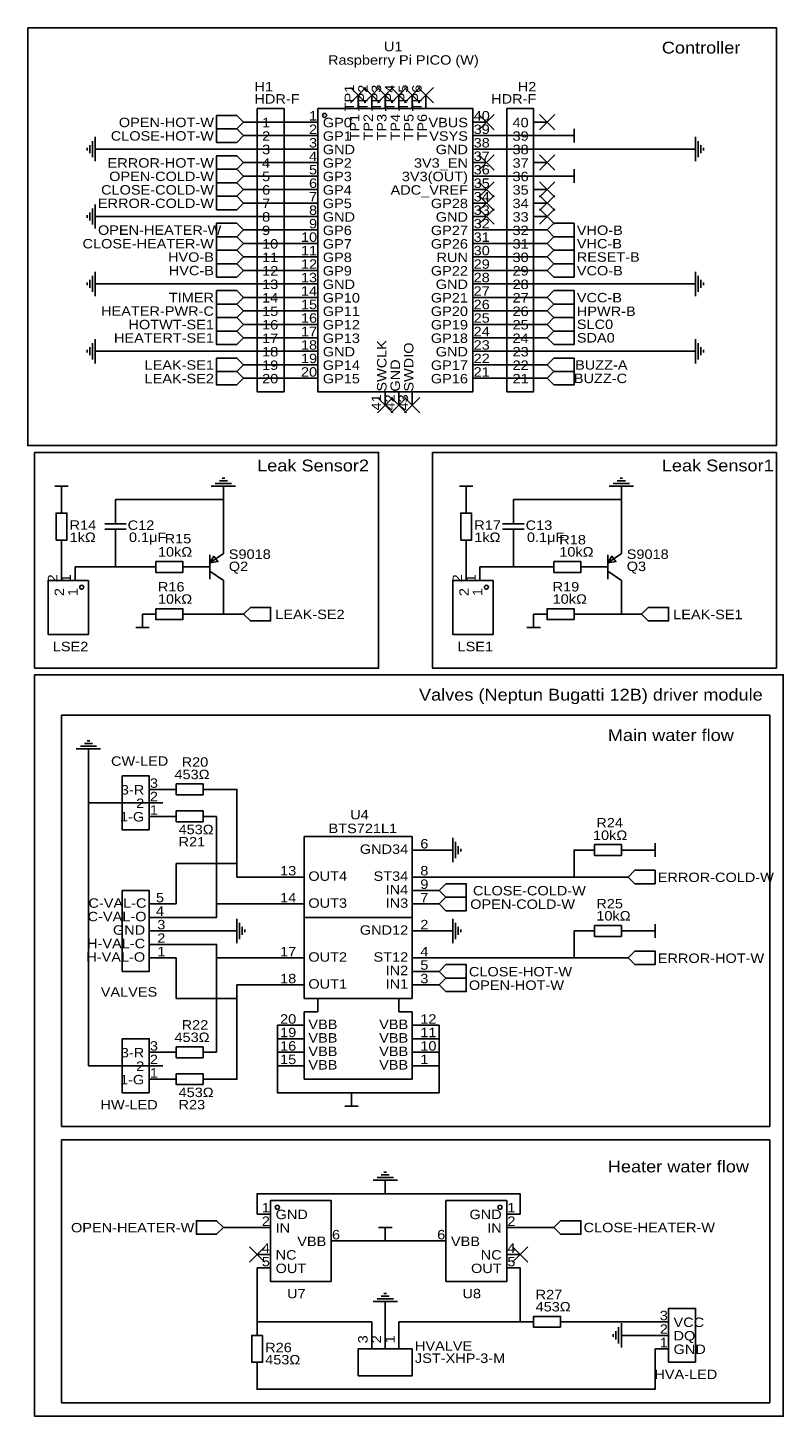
# Model space of a CAD drawing. Header units: millimetres. Extents: x 5 to 390, y -269 to -8.
# Tile 1 of 2: x 5 to 147, y -269 to -8. Entities that reach past the tile are written whole.
import ezdxf
from ezdxf.enums import TextEntityAlignment as Align

# ---------------------------------------------------------------- set-up
doc = ezdxf.new("R2010")
doc.units = ezdxf.units.MM
doc.header["$MEASUREMENT"] = 0
doc.styles.get("Standard").update_dxf_attribs({"font": 'arial.ttf'})

msp = doc.modelspace()

# ---------------------------------------------------------------- linework, layer by layer
at = {"color": 1, "true_color": 0x000000}
for points in [[(5.08, -7.62), (146.05, -7.62), (146.05, -86.36), (5.08, -86.36)], [(6.35, -87.63), (71.12, -87.63), (71.12, -128.27), (6.35, -128.27)], [(81.28, -87.63), (146.05, -87.63), (146.05, -128.27), (81.28, -128.27)], [(6.35, -129.54), (147.32, -129.54), (147.32, -269.24), (6.35, -269.24)], [(11.43, -137.16), (144.78, -137.16), (144.78, -214.63), (11.43, -214.63)], [(11.43, -217.17), (144.78, -217.17), (144.78, -266.7), (11.43, -266.7)]]:
    msp.add_lwpolyline(points, close=True, dxfattribs=at)
at = {"color": 1, "true_color": 0x999999}
for points in [[(68.75, -18.88), (65.87, -21.76)], [(65.87, -18.88), (68.75, -21.76)], [(71.29, -18.88), (68.41, -21.76)], [(68.41, -18.88), (71.29, -21.76)], [(73.83, -18.88), (70.95, -21.76)], [(70.95, -18.88), (73.83, -21.76)], [(76.37, -18.88), (73.49, -21.76)], [(73.49, -18.88), (76.37, -21.76)], [(78.91, -18.88), (76.03, -21.76)], [(76.03, -18.88), (78.91, -21.76)], [(81.45, -18.88), (78.57, -21.76)], [(78.57, -18.88), (81.45, -21.76)], [(92.88, -23.96), (90, -26.84)], [(90, -23.96), (92.88, -26.84)], [(104.31, -23.96), (101.43, -26.84)], [(101.43, -23.96), (104.31, -26.84)], [(92.88, -31.58), (90, -34.46)], [(90, -31.58), (92.88, -34.46)], [(104.31, -31.58), (101.43, -34.46)], [(101.43, -31.58), (104.31, -34.46)], [(92.88, -36.66), (90, -39.54)], [(90, -36.66), (92.88, -39.54)], [(92.88, -39.2), (90, -42.08)], [(90, -39.2), (92.88, -42.08)], [(104.31, -36.66), (101.43, -39.54)], [(101.43, -36.66), (104.31, -39.54)], [(104.31, -39.2), (101.43, -42.08)], [(101.43, -39.2), (104.31, -42.08)], [(92.88, -41.74), (90, -44.62)], [(90, -41.74), (92.88, -44.62)], [(104.31, -41.74), (101.43, -44.62)], [(101.43, -41.74), (104.31, -44.62)], [(73.83, -77.3), (70.95, -80.18)], [(70.95, -77.3), (73.83, -80.18)], [(76.37, -77.3), (73.49, -80.18)], [(73.49, -77.3), (76.37, -80.18)], [(78.91, -77.3), (76.03, -80.18)], [(76.03, -77.3), (78.91, -80.18)], [(49.7, -237.32), (46.82, -240.2)], [(46.82, -237.32), (49.7, -240.2)], [(99.23, -237.32), (96.35, -240.2)], [(96.35, -237.32), (99.23, -240.2)]]:
    msp.add_lwpolyline(points, dxfattribs=at)
at = {"color": 1, "true_color": 0x880000}
for points in [[(67.31, -20.32), (67.31, -22.86)], [(69.85, -20.32), (69.85, -22.86)], [(72.39, -20.32), (72.39, -22.86)], [(74.93, -20.32), (74.93, -22.86)], [(77.47, -20.32), (77.47, -22.86)], [(80.01, -20.32), (80.01, -22.86)], [(45.72, -25.4), (48.26, -25.4)], [(57.15, -25.4), (59.69, -25.4)], [(91.44, -25.4), (88.9, -25.4)], [(102.87, -25.4), (100.33, -25.4)], [(45.72, -27.94), (48.26, -27.94)], [(57.15, -27.94), (59.69, -27.94)], [(91.44, -27.94), (88.9, -27.94)], [(102.87, -27.94), (100.33, -27.94)], [(45.72, -30.48), (48.26, -30.48)], [(57.15, -30.48), (59.69, -30.48)], [(91.44, -30.48), (88.9, -30.48)], [(102.87, -30.48), (100.33, -30.48)], [(45.72, -33.02), (48.26, -33.02)], [(57.15, -33.02), (59.69, -33.02)], [(91.44, -33.02), (88.9, -33.02)], [(102.87, -33.02), (100.33, -33.02)], [(45.72, -35.56), (48.26, -35.56)], [(57.15, -35.56), (59.69, -35.56)], [(91.44, -35.56), (88.9, -35.56)], [(102.87, -35.56), (100.33, -35.56)], [(45.72, -38.1), (48.26, -38.1)], [(57.15, -38.1), (59.69, -38.1)], [(91.44, -38.1), (88.9, -38.1)], [(102.87, -38.1), (100.33, -38.1)], [(45.72, -40.64), (48.26, -40.64)], [(57.15, -40.64), (59.69, -40.64)], [(91.44, -40.64), (88.9, -40.64)], [(102.87, -40.64), (100.33, -40.64)], [(45.72, -43.18), (48.26, -43.18)], [(57.15, -43.18), (59.69, -43.18)], [(91.44, -43.18), (88.9, -43.18)], [(102.87, -43.18), (100.33, -43.18)], [(45.72, -45.72), (48.26, -45.72)], [(57.15, -45.72), (59.69, -45.72)], [(91.44, -45.72), (88.9, -45.72)], [(102.87, -45.72), (100.33, -45.72)], [(45.72, -48.26), (48.26, -48.26)], [(57.15, -48.26), (59.69, -48.26)], [(91.44, -48.26), (88.9, -48.26)], [(102.87, -48.26), (100.33, -48.26)], [(45.72, -50.8), (48.26, -50.8)], [(57.15, -50.8), (59.69, -50.8)], [(91.44, -50.8), (88.9, -50.8)], [(102.87, -50.8), (100.33, -50.8)], [(45.72, -53.34), (48.26, -53.34)], [(57.15, -53.34), (59.69, -53.34)], [(91.44, -53.34), (88.9, -53.34)], [(102.87, -53.34), (100.33, -53.34)], [(45.72, -55.88), (48.26, -55.88)], [(57.15, -55.88), (59.69, -55.88)], [(91.44, -55.88), (88.9, -55.88)], [(102.87, -55.88), (100.33, -55.88)], [(45.72, -58.42), (48.26, -58.42)], [(57.15, -58.42), (59.69, -58.42)], [(91.44, -58.42), (88.9, -58.42)], [(102.87, -58.42), (100.33, -58.42)], [(45.72, -60.96), (48.26, -60.96)], [(57.15, -60.96), (59.69, -60.96)], [(91.44, -60.96), (88.9, -60.96)], [(102.87, -60.96), (100.33, -60.96)], [(45.72, -63.5), (48.26, -63.5)], [(57.15, -63.5), (59.69, -63.5)], [(91.44, -63.5), (88.9, -63.5)], [(102.87, -63.5), (100.33, -63.5)], [(45.72, -66.04), (48.26, -66.04)], [(57.15, -66.04), (59.69, -66.04)], [(91.44, -66.04), (88.9, -66.04)], [(102.87, -66.04), (100.33, -66.04)], [(45.72, -68.58), (48.26, -68.58)], [(57.15, -68.58), (59.69, -68.58)], [(91.44, -68.58), (88.9, -68.58)], [(102.87, -68.58), (100.33, -68.58)], [(45.72, -71.12), (48.26, -71.12)], [(57.15, -71.12), (59.69, -71.12)], [(91.44, -71.12), (88.9, -71.12)], [(102.87, -71.12), (100.33, -71.12)], [(45.72, -73.66), (48.26, -73.66)], [(57.15, -73.66), (59.69, -73.66)], [(91.44, -73.66), (88.9, -73.66)], [(102.87, -73.66), (100.33, -73.66)], [(72.39, -78.74), (72.39, -76.2)], [(74.93, -78.74), (74.93, -76.2)], [(77.47, -78.74), (77.47, -76.2)], [(11.43, -96.52), (11.43, -99.06)], [(21.59, -96.52), (21.59, -99.06)], [(87.63, -96.52), (87.63, -99.06)], [(96.52, -96.52), (96.52, -99.06)], [(11.43, -106.68), (11.43, -104.14)], [(21.59, -106.68), (21.59, -104.14)], [(41.91, -104.14), (41.91, -106.68)], [(87.63, -106.68), (87.63, -104.14)], [(96.52, -106.68), (96.52, -104.14)], [(116.84, -104.14), (116.84, -106.68)], [(11.43, -109.22), (11.43, -111.76)], [(13.97, -109.22), (13.97, -111.76)], [(26.67, -109.22), (29.21, -109.22)], [(36.83, -109.22), (34.29, -109.22)], [(36.83, -109.22), (39.37, -109.22)], [(87.63, -109.22), (87.63, -111.76)], [(90.17, -109.22), (90.17, -111.76)], [(101.6, -109.22), (104.14, -109.22)], [(111.76, -109.22), (109.22, -109.22)], [(111.76, -109.22), (114.3, -109.22)], [(41.91, -114.3), (41.91, -111.76)], [(116.84, -114.3), (116.84, -111.76)], [(26.67, -118.11), (29.21, -118.11)], [(36.83, -118.11), (34.29, -118.11)], [(100.33, -118.11), (102.87, -118.11)], [(110.49, -118.11), (107.95, -118.11)], [(30.48, -151.13), (27.94, -151.13)], [(30.48, -151.13), (33.02, -151.13)], [(40.64, -151.13), (38.1, -151.13)], [(30.48, -153.67), (27.94, -153.67)], [(30.48, -156.21), (27.94, -156.21)], [(30.48, -156.21), (33.02, -156.21)], [(40.64, -156.21), (38.1, -156.21)], [(82.55, -162.56), (77.47, -162.56)], [(109.22, -162.56), (111.76, -162.56)], [(119.38, -162.56), (116.84, -162.56)], [(52.07, -167.64), (57.15, -167.64)], [(82.55, -167.64), (77.47, -167.64)], [(82.55, -170.18), (77.47, -170.18)], [(33.02, -172.72), (27.94, -172.72)], [(33.02, -175.26), (27.94, -175.26)], [(52.07, -172.72), (57.15, -172.72)], [(82.55, -172.72), (77.47, -172.72)], [(33.02, -177.8), (27.94, -177.8)], [(82.55, -177.8), (77.47, -177.8)], [(109.22, -177.8), (111.76, -177.8)], [(119.38, -177.8), (116.84, -177.8)], [(33.02, -180.34), (27.94, -180.34)], [(33.02, -182.88), (27.94, -182.88)], [(52.07, -182.88), (57.15, -182.88)], [(82.55, -182.88), (77.47, -182.88)], [(82.55, -185.42), (77.47, -185.42)], [(52.07, -187.96), (57.15, -187.96)], [(82.55, -187.96), (77.47, -187.96)], [(52.07, -195.58), (57.15, -195.58)], [(82.55, -195.58), (77.47, -195.58)], [(52.07, -198.12), (57.15, -198.12)], [(82.55, -198.12), (77.47, -198.12)], [(30.48, -200.66), (27.94, -200.66)], [(30.48, -200.66), (33.02, -200.66)], [(40.64, -200.66), (38.1, -200.66)], [(52.07, -200.66), (57.15, -200.66)], [(82.55, -200.66), (77.47, -200.66)], [(30.48, -203.2), (27.94, -203.2)], [(52.07, -203.2), (57.15, -203.2)], [(82.55, -203.2), (77.47, -203.2)], [(30.48, -205.74), (27.94, -205.74)], [(30.48, -205.74), (33.02, -205.74)], [(40.64, -205.74), (38.1, -205.74)], [(48.26, -231.14), (50.8, -231.14)], [(97.79, -231.14), (95.25, -231.14)], [(48.26, -233.68), (50.8, -233.68)], [(97.79, -233.68), (95.25, -233.68)], [(64.77, -236.22), (62.23, -236.22)], [(81.28, -236.22), (83.82, -236.22)], [(48.26, -238.76), (50.8, -238.76)], [(97.79, -238.76), (95.25, -238.76)], [(48.26, -241.3), (50.8, -241.3)], [(97.79, -241.3), (95.25, -241.3)], [(48.26, -251.46), (48.26, -254)], [(69.85, -251.46), (69.85, -256.54)], [(72.39, -251.46), (72.39, -256.54)], [(74.93, -251.46), (74.93, -256.54)], [(97.79, -251.46), (100.33, -251.46)], [(107.95, -251.46), (105.41, -251.46)], [(123.19, -251.46), (125.73, -251.46)], [(123.19, -254), (125.73, -254)], [(123.19, -256.54), (125.73, -256.54)], [(48.26, -261.62), (48.26, -259.08)]]:
    msp.add_lwpolyline(points, dxfattribs=at)
at = {"color": 1, "true_color": 0xa00000}
for points in [[(48.26, -22.86), (53.34, -22.86), (53.34, -76.2), (48.26, -76.2)], [(59.69, -22.86), (88.9, -22.86), (88.9, -76.2), (59.69, -76.2)], [(95.25, -22.86), (100.33, -22.86), (100.33, -76.2), (95.25, -76.2)], [(45.72, -25.4), (44.45, -26.67), (40.64, -26.67), (40.64, -24.13), (44.45, -24.13)], [(45.72, -27.94), (44.45, -29.21), (40.64, -29.21), (40.64, -26.67), (44.45, -26.67)], [(45.72, -33.02), (44.45, -34.29), (40.64, -34.29), (40.64, -31.75), (44.45, -31.75)], [(45.72, -35.56), (44.45, -36.83), (40.64, -36.83), (40.64, -34.29), (44.45, -34.29)], [(45.72, -38.1), (44.45, -39.37), (40.64, -39.37), (40.64, -36.83), (44.45, -36.83)], [(45.72, -40.64), (44.45, -41.91), (40.64, -41.91), (40.64, -39.37), (44.45, -39.37)], [(45.72, -45.72), (44.45, -44.45), (40.64, -44.45), (40.64, -46.99), (44.45, -46.99)], [(102.87, -45.72), (104.14, -44.45), (107.95, -44.45), (107.95, -46.99), (104.14, -46.99)], [(45.72, -48.26), (44.45, -49.53), (40.64, -49.53), (40.64, -46.99), (44.45, -46.99)], [(102.87, -48.26), (104.14, -46.99), (107.95, -46.99), (107.95, -49.53), (104.14, -49.53)], [(45.72, -50.8), (44.45, -52.07), (40.64, -52.07), (40.64, -49.53), (44.45, -49.53)], [(102.87, -50.8), (104.14, -49.53), (107.95, -49.53), (107.95, -52.07), (104.14, -52.07)], [(45.72, -53.34), (44.45, -54.61), (40.64, -54.61), (40.64, -52.07), (44.45, -52.07)], [(102.87, -53.34), (104.14, -52.07), (107.95, -52.07), (107.95, -54.61), (104.14, -54.61)], [(45.72, -58.42), (44.45, -59.69), (40.64, -59.69), (40.64, -57.15), (44.45, -57.15)], [(102.87, -58.42), (104.14, -57.15), (107.95, -57.15), (107.95, -59.69), (104.14, -59.69)], [(45.72, -60.96), (44.45, -62.23), (40.64, -62.23), (40.64, -59.69), (44.45, -59.69)], [(102.87, -60.96), (104.14, -59.69), (107.95, -59.69), (107.95, -62.23), (104.14, -62.23)], [(45.72, -63.5), (44.45, -64.77), (40.64, -64.77), (40.64, -62.23), (44.45, -62.23)], [(102.87, -63.5), (104.14, -62.23), (107.95, -62.23), (107.95, -64.77), (104.14, -64.77)], [(45.72, -66.04), (44.45, -67.31), (40.64, -67.31), (40.64, -64.77), (44.45, -64.77)], [(102.87, -66.04), (104.14, -64.77), (107.95, -64.77), (107.95, -67.31), (104.14, -67.31)], [(45.72, -71.12), (44.45, -72.39), (40.64, -72.39), (40.64, -69.85), (44.45, -69.85)], [(102.87, -71.12), (104.14, -72.39), (107.95, -72.39), (107.95, -69.85), (104.14, -69.85)], [(45.72, -73.66), (44.45, -74.93), (40.64, -74.93), (40.64, -72.39), (44.45, -72.39)], [(102.87, -73.66), (104.14, -74.93), (107.95, -74.93), (107.95, -72.39), (104.14, -72.39)], [(10.41, -104.14), (10.41, -99.06), (12.45, -99.06), (12.45, -104.14)], [(86.61, -104.14), (86.61, -99.06), (88.65, -99.06), (88.65, -104.14)], [(39.37, -108.46), (40.13, -107.19), (40.89, -108.2)], [(114.3, -108.46), (115.06, -107.19), (115.82, -108.2)], [(29.21, -108.2), (34.29, -108.2), (34.29, -110.24), (29.21, -110.24)], [(104.14, -108.2), (109.22, -108.2), (109.22, -110.24), (104.14, -110.24)], [(16.51, -111.76), (16.51, -121.92), (8.89, -121.92), (8.89, -111.76)], [(92.71, -111.76), (92.71, -121.92), (85.09, -121.92), (85.09, -111.76)], [(29.21, -117.09), (34.29, -117.09), (34.29, -119.13), (29.21, -119.13)], [(45.72, -118.11), (46.99, -119.38), (50.8, -119.38), (50.8, -116.84), (46.99, -116.84)], [(107.95, -119.13), (102.87, -119.13), (102.87, -117.09), (107.95, -117.09)], [(120.65, -118.11), (121.92, -119.38), (125.73, -119.38), (125.73, -116.84), (121.92, -116.84)], [(27.94, -158.75), (22.86, -158.75), (22.86, -148.59), (27.94, -148.59)], [(33.02, -150.11), (38.1, -150.11), (38.1, -152.15), (33.02, -152.15)], [(38.1, -157.23), (33.02, -157.23), (33.02, -155.19), (38.1, -155.19)], [(111.76, -161.54), (116.84, -161.54), (116.84, -163.58), (111.76, -163.58)], [(118.11, -167.64), (119.38, -168.91), (123.19, -168.91), (123.19, -166.37), (119.38, -166.37)], [(82.55, -170.18), (83.82, -171.45), (87.63, -171.45), (87.63, -168.91), (83.82, -168.91)], [(22.86, -170.18), (27.94, -170.18), (27.94, -185.42), (22.86, -185.42)], [(82.55, -172.72), (83.82, -173.99), (87.63, -173.99), (87.63, -171.45), (83.82, -171.45)], [(111.76, -176.78), (116.84, -176.78), (116.84, -178.82), (111.76, -178.82)], [(118.11, -182.88), (119.38, -184.15), (123.19, -184.15), (123.19, -181.61), (119.38, -181.61)], [(82.55, -185.42), (83.82, -186.69), (87.63, -186.69), (87.63, -184.15), (83.82, -184.15)], [(82.55, -187.96), (83.82, -189.23), (87.63, -189.23), (87.63, -186.69), (83.82, -186.69)], [(27.94, -208.28), (22.86, -208.28), (22.86, -198.12), (27.94, -198.12)], [(33.02, -199.64), (38.1, -199.64), (38.1, -201.68), (33.02, -201.68)], [(38.1, -206.76), (33.02, -206.76), (33.02, -204.72), (38.1, -204.72)], [(62.23, -243.84), (50.8, -243.84), (50.8, -228.6), (62.23, -228.6)], [(83.82, -228.6), (95.25, -228.6), (95.25, -243.84), (83.82, -243.84)], [(41.91, -233.68), (40.64, -232.41), (36.83, -232.41), (36.83, -234.95), (40.64, -234.95)], [(104.14, -233.68), (105.41, -232.41), (109.22, -232.41), (109.22, -234.95), (105.41, -234.95)], [(105.41, -252.48), (100.33, -252.48), (100.33, -250.44), (105.41, -250.44)], [(130.81, -259.08), (125.73, -259.08), (125.73, -248.92), (130.81, -248.92)], [(49.28, -254), (49.28, -259.08), (47.24, -259.08), (47.24, -254)], [(77.47, -256.54), (77.47, -261.62), (67.31, -261.62), (67.31, -256.54)]]:
    msp.add_lwpolyline(points, close=True, dxfattribs=at)
at = {"color": 1, "true_color": 0x008800}
for points in [[(45.72, -25.4), (57.15, -25.4)], [(57.15, -27.94), (45.72, -27.94)], [(102.87, -27.94), (91.44, -27.94)], [(102.87, -27.94), (105.41, -27.94)], [(45.72, -30.48), (20.32, -30.48)], [(57.15, -30.48), (45.72, -30.48)], [(102.87, -30.48), (91.44, -30.48)], [(128.27, -30.48), (102.87, -30.48)], [(45.72, -33.02), (57.15, -33.02)], [(57.15, -35.56), (45.72, -35.56)], [(102.87, -35.56), (91.44, -35.56)], [(105.41, -35.56), (102.87, -35.56)], [(45.72, -38.1), (57.15, -38.1)], [(57.15, -40.64), (45.72, -40.64)], [(45.72, -43.18), (20.32, -43.18)], [(57.15, -43.18), (45.72, -43.18)], [(57.15, -45.72), (45.72, -45.72)], [(91.44, -45.72), (102.87, -45.72)], [(45.72, -48.26), (57.15, -48.26)], [(102.87, -48.26), (91.44, -48.26)], [(45.72, -50.8), (57.15, -50.8)], [(91.44, -50.8), (102.87, -50.8)], [(45.72, -53.34), (57.15, -53.34)], [(102.87, -53.34), (91.44, -53.34)], [(20.32, -55.88), (45.72, -55.88)], [(45.72, -55.88), (57.15, -55.88)], [(102.87, -55.88), (91.44, -55.88)], [(128.27, -55.88), (102.87, -55.88)], [(57.15, -58.42), (45.72, -58.42)], [(91.44, -58.42), (102.87, -58.42)], [(45.72, -60.96), (57.15, -60.96)], [(91.44, -60.96), (102.87, -60.96)], [(57.15, -63.5), (45.72, -63.5)], [(102.87, -63.5), (91.44, -63.5)], [(57.15, -66.04), (45.72, -66.04)], [(91.44, -66.04), (102.87, -66.04)], [(20.32, -68.58), (45.72, -68.58)], [(45.72, -68.58), (57.15, -68.58)], [(102.87, -68.58), (91.44, -68.58)], [(128.27, -68.58), (102.87, -68.58)], [(45.72, -71.12), (57.15, -71.12)], [(91.44, -71.12), (102.87, -71.12)], [(45.72, -73.66), (57.15, -73.66)], [(102.87, -73.66), (91.44, -73.66)], [(21.59, -97.79), (21.59, -96.52)], [(21.59, -96.52), (41.91, -96.52)], [(41.91, -96.52), (41.91, -104.14)], [(96.52, -96.52), (116.84, -96.52)], [(116.84, -104.14), (116.84, -96.52)], [(11.43, -109.22), (11.43, -106.68)], [(21.59, -106.68), (21.59, -109.22)], [(87.63, -109.22), (87.63, -106.68)], [(96.52, -106.68), (96.52, -109.22)], [(13.97, -109.22), (21.59, -109.22)], [(21.59, -109.22), (26.67, -109.22)], [(90.17, -109.22), (96.52, -109.22)], [(96.52, -109.22), (101.6, -109.22)], [(41.91, -114.3), (41.91, -118.11)], [(116.84, -114.3), (116.84, -118.11)], [(36.83, -118.11), (41.91, -118.11)], [(41.91, -118.11), (45.72, -118.11)], [(110.49, -118.11), (116.84, -118.11)], [(116.84, -118.11), (120.65, -118.11)], [(16.51, -146.05), (16.51, -153.67)], [(44.45, -165.1), (44.45, -151.13), (40.64, -151.13)], [(16.51, -153.67), (16.51, -203.2), (30.48, -203.2)], [(30.48, -153.67), (16.51, -153.67)], [(40.64, -172.72), (40.64, -156.21)], [(109.22, -162.56), (107.95, -162.56), (107.95, -167.64)], [(120.65, -162.56), (119.38, -162.56)], [(33.02, -172.72), (33.02, -165.1), (44.45, -165.1)], [(52.07, -167.64), (44.45, -167.64), (44.45, -165.1)], [(107.95, -167.64), (82.55, -167.64)], [(118.11, -167.64), (107.95, -167.64)], [(33.02, -175.26), (40.64, -175.26), (40.64, -172.72)], [(52.07, -172.72), (40.64, -172.72)], [(41.91, -177.8), (33.02, -177.8)], [(109.22, -177.8), (107.95, -177.8), (107.95, -182.88)], [(120.65, -177.8), (119.38, -177.8)], [(33.02, -180.34), (40.64, -180.34), (40.64, -182.88)], [(33.02, -182.88), (33.02, -184.15), (33.02, -190.5), (44.45, -190.5)], [(40.64, -182.88), (40.64, -200.66)], [(52.07, -182.88), (40.64, -182.88)], [(107.95, -182.88), (82.55, -182.88)], [(118.11, -182.88), (107.95, -182.88)], [(52.07, -187.96), (44.45, -187.96), (44.45, -190.5)], [(44.45, -190.5), (44.45, -205.74), (40.64, -205.74)], [(52.07, -195.58), (52.07, -198.12)], [(82.55, -198.12), (82.55, -195.58)], [(52.07, -198.12), (52.07, -200.66)], [(82.55, -200.66), (82.55, -198.12)], [(52.07, -200.66), (52.07, -203.2)], [(82.55, -203.2), (82.55, -200.66)], [(52.07, -203.2), (52.07, -208.28), (66.04, -208.28)], [(66.04, -208.28), (82.55, -208.28), (82.55, -203.2)], [(72.39, -227.33), (48.26, -227.33), (48.26, -231.14)], [(97.79, -231.14), (97.79, -227.33), (72.39, -227.33)], [(41.91, -233.68), (48.26, -233.68)], [(104.14, -233.68), (97.79, -233.68)], [(64.77, -236.22), (72.39, -236.22)], [(72.39, -236.22), (81.28, -236.22)], [(48.26, -241.3), (48.26, -251.46)], [(97.79, -241.3), (97.79, -251.46)], [(72.39, -250.19), (72.39, -251.46)], [(48.26, -251.46), (69.85, -251.46)], [(97.79, -251.46), (74.93, -251.46)], [(123.19, -251.46), (107.95, -251.46)], [(123.19, -254), (119.38, -254)], [(48.26, -261.62), (48.26, -264.16), (97.79, -264.16), (123.19, -264.16), (123.19, -256.54)]]:
    msp.add_lwpolyline(points, dxfattribs=at)
at = {"color": 1, "true_color": 0xa00000}
for points in [[(17.78, -32.77), (17.78, -28.19)], [(107.95, -27.94), (105.41, -27.94)], [(107.95, -26.67), (107.95, -29.21)], [(130.81, -32.77), (130.81, -28.19)], [(16.26, -30.73), (16.26, -30.23)], [(16.76, -31.24), (16.76, -29.72)], [(17.27, -32), (17.27, -28.96)], [(17.78, -30.48), (20.32, -30.48)], [(130.81, -30.48), (128.27, -30.48)], [(131.32, -32), (131.32, -28.96)], [(131.83, -31.24), (131.83, -29.72)], [(132.33, -30.73), (132.33, -30.23)], [(107.95, -35.56), (105.41, -35.56)], [(107.95, -34.29), (107.95, -36.83)], [(17.27, -44.7), (17.27, -41.66)], [(17.78, -45.47), (17.78, -40.89)], [(16.26, -43.43), (16.26, -42.93)], [(16.76, -43.94), (16.76, -42.42)], [(17.78, -43.18), (20.32, -43.18)], [(17.27, -57.4), (17.27, -54.36)], [(17.78, -58.17), (17.78, -53.59)], [(130.81, -58.17), (130.81, -53.59)], [(131.32, -57.4), (131.32, -54.36)], [(16.26, -56.13), (16.26, -55.63)], [(16.76, -56.64), (16.76, -55.12)], [(17.78, -55.88), (20.32, -55.88)], [(130.81, -55.88), (128.27, -55.88)], [(131.83, -56.64), (131.83, -55.12)], [(132.33, -56.13), (132.33, -55.63)], [(16.76, -69.34), (16.76, -67.82)], [(17.27, -70.1), (17.27, -67.06)], [(17.78, -70.87), (17.78, -66.29)], [(130.81, -70.87), (130.81, -66.29)], [(131.32, -70.1), (131.32, -67.06)], [(131.83, -69.34), (131.83, -67.82)], [(16.26, -68.83), (16.26, -68.33)], [(17.78, -68.58), (20.32, -68.58)], [(130.81, -68.58), (128.27, -68.58)], [(132.33, -68.83), (132.33, -68.33)], [(10.16, -93.98), (12.7, -93.98)], [(11.43, -93.98), (11.43, -96.52)], [(44.2, -93.98), (39.62, -93.98)], [(43.43, -93.47), (40.39, -93.47)], [(42.67, -92.96), (41.15, -92.96)], [(42.16, -92.46), (41.66, -92.46)], [(41.91, -93.98), (41.91, -96.52)], [(86.36, -93.98), (88.9, -93.98)], [(87.63, -93.98), (87.63, -96.52)], [(119.13, -93.98), (114.55, -93.98)], [(118.36, -93.47), (115.32, -93.47)], [(117.6, -92.96), (116.08, -92.96)], [(117.09, -92.46), (116.59, -92.46)], [(116.84, -93.98), (116.84, -96.52)], [(21.59, -101.09), (21.59, -99.06)], [(96.52, -101.09), (96.52, -99.06)], [(19.56, -101.09), (23.62, -101.09)], [(94.49, -101.09), (98.55, -101.09)], [(23.62, -102.11), (19.56, -102.11)], [(21.59, -104.14), (21.59, -102.11)], [(98.55, -102.11), (94.49, -102.11)], [(96.52, -104.14), (96.52, -102.11)], [(39.37, -108.46), (41.91, -106.68)], [(39.37, -111.51), (39.37, -106.93)], [(114.3, -108.46), (116.84, -106.68)], [(114.3, -111.51), (114.3, -106.93)], [(41.91, -111.76), (39.37, -109.98)], [(116.84, -111.76), (114.3, -109.98)], [(26.67, -120.65), (26.67, -118.11)], [(100.33, -120.65), (100.33, -118.11)], [(27.94, -120.65), (25.4, -120.65)], [(101.6, -120.65), (99.06, -120.65)], [(18.8, -143.51), (14.22, -143.51)], [(18.03, -143), (14.99, -143)], [(17.27, -142.49), (15.75, -142.49)], [(16.76, -141.99), (16.26, -141.99)], [(16.51, -143.51), (16.51, -146.05)], [(57.15, -175.26), (57.15, -160.02)], [(57.15, -160.02), (77.47, -160.02)], [(77.47, -160.02), (77.47, -175.26)], [(85.09, -164.85), (85.09, -160.27)], [(85.6, -164.08), (85.6, -161.04)], [(86.11, -163.32), (86.11, -161.8)], [(123.19, -161.29), (123.19, -163.83)], [(85.09, -162.56), (82.55, -162.56)], [(86.61, -162.81), (86.61, -162.31)], [(123.19, -162.56), (120.65, -162.56)], [(57.15, -190.5), (57.15, -175.26)], [(77.47, -175.26), (57.15, -175.26)], [(77.47, -175.26), (77.47, -190.5)], [(44.45, -177.8), (41.91, -177.8)], [(44.45, -180.09), (44.45, -175.51)], [(44.96, -179.32), (44.96, -176.28)], [(45.47, -178.56), (45.47, -177.04)], [(45.97, -178.05), (45.97, -177.55)], [(85.09, -177.8), (82.55, -177.8)], [(85.09, -180.09), (85.09, -175.51)], [(85.6, -179.32), (85.6, -176.28)], [(86.11, -178.56), (86.11, -177.04)], [(86.61, -178.05), (86.61, -177.55)], [(123.19, -177.8), (120.65, -177.8)], [(123.19, -176.53), (123.19, -179.07)], [(59.69, -190.5), (57.15, -190.5)], [(59.69, -193.04), (59.69, -190.5)], [(74.93, -190.5), (59.69, -190.5)], [(77.47, -190.5), (74.93, -190.5)], [(74.93, -190.5), (74.93, -193.04)], [(57.15, -205.74), (57.15, -193.04)], [(57.15, -193.04), (59.69, -193.04)], [(74.93, -193.04), (77.47, -193.04)], [(77.47, -193.04), (77.47, -205.74)], [(77.47, -205.74), (57.15, -205.74)], [(66.04, -210.82), (66.04, -208.28)], [(67.31, -210.82), (64.77, -210.82)], [(74.68, -224.79), (70.1, -224.79)], [(73.91, -224.28), (70.87, -224.28)], [(73.15, -223.77), (71.63, -223.77)], [(72.64, -223.27), (72.14, -223.27)], [(72.39, -224.79), (72.39, -227.33)], [(71.12, -233.68), (73.66, -233.68)], [(72.39, -233.68), (72.39, -236.22)], [(74.68, -247.65), (70.1, -247.65)], [(73.91, -247.14), (70.87, -247.14)], [(73.15, -246.63), (71.63, -246.63)], [(72.64, -246.13), (72.14, -246.13)], [(72.39, -247.65), (72.39, -250.19)], [(115.32, -253.75), (115.32, -254.25)], [(115.82, -253.24), (115.82, -254.76)], [(116.33, -252.48), (116.33, -255.52)], [(116.84, -251.71), (116.84, -256.29)], [(116.84, -254), (119.38, -254)]]:
    msp.add_lwpolyline(points, dxfattribs=at)
at = {"true_color": 0x000000}
for centre in [(60.96, -24.13), (15.24, -113.03), (91.44, -113.03), (52.07, -229.87), (93.98, -229.87)]:
    msp.add_ellipse(centre, major_axis=(0, 0.381), ratio=1, dxfattribs=at)

# ---------------------------------------------------------------- texts
at = {"color": 1, "true_color": 0x000080, "width": 1.1}
for s, p in [('U1', (72.15, -12.57)), ('Raspberry Pi PICO (W)', (61.61, -15.11)), ('H1', (47.76, -20.14)), ('HDR-F', (47.76, -22.44)), ('OPEN-HEATER-W', (18.3, -47.17)), ('VHO-B', (108.46, -47.19)), ('VHC-B', (108.46, -49.73)), ('RESET-B', (108.46, -52.24)), ('VCO-B', (108.46, -54.81)), ('VCC-B', (108.46, -59.89)), ('HPWR-B', (108.46, -62.46)), ('SLC0', (108.46, -64.92)), ('SDA0', (108.46, -67.46)), ('R14', (12.95, -102.75)), ('C12', (23.89, -102.77)), ('R17', (89.15, -102.75)), ('C13', (98.82, -102.77)), ('1kΩ', (12.95, -105.04)), ('0.1μF', (24.13, -105.04)), ('R15', (30.85, -105.31)), ('1kΩ', (89.15, -105.04)), ('0.1μF', (99.06, -105.04)), ('R18', (105.16, -105.5)), ('10kΩ', (29.58, -107.79)), ('S9018', (42.93, -108.23)), ('10kΩ', (105.16, -107.79)), ('S9018', (117.86, -108.23)), ('Q2', (42.93, -110.52)), ('Q3', (117.86, -110.52)), ('R16', (29.58, -114.37)), ('R19', (103.9, -114.37)), ('10kΩ', (29.58, -116.68)), ('10kΩ', (103.9, -116.68)), ('LSE2', (9.8, -125.63)), ('LSE1', (86, -125.63)), ('CW-LED', (20.75, -147.22)), ('R20', (34.05, -147.39)), ('453Ω', (32.7, -149.73)), ('U4', (65.79, -157.3)), ('R24', (112.13, -158.84)), ('453Ω', (33.47, -160.11)), ('BTS721L1', (61.71, -159.9)), ('10kΩ', (111.5, -161.19)), ('R21', (33.47, -162.42)), ('ERROR-COLD-W', (123.7, -169.12)), ('CLOSE-COLD-W', (88.9, -171.64)), ('OPEN-COLD-W', (88.39, -174.18)), ('R25', (112.13, -174.08)), ('10kΩ', (112.13, -176.37)), ('ERROR-HOT-W', (123.7, -184.36)), ('CLOSE-HOT-W', (88.14, -186.9)), ('OPEN-HOT-W', (88.14, -189.44)), ('R22', (34.05, -196.92)), ('453Ω', (32.7, -199.26)), ('453Ω', (33.47, -209.64)), ('HW-LED', (18.77, -211.97)), ('R23', (33.47, -211.95)), ('OPEN-HEATER-W', (13.22, -235.13)), ('CLOSE-HEATER-W', (109.73, -235.1)), ('R27', (100.7, -247.73)), ('453Ω', (100.7, -250.03)), ('R26', (49.78, -257.71)), ('HVALVE', (77.98, -257.42)), ('453Ω', (49.78, -260.01)), ('JST-XHP-3-M', (77.98, -259.73))]:
    msp.add_text(s, height=1.778, dxfattribs=at).set_placement(p, align=Align.BOTTOM_LEFT)
at = {"color": 1, "true_color": 0x0000ff, "width": 1.1}
for s, height, p in [('Controller', 2.222, (124.46, -13.14)), ('Leak Sensor2', 2.2225, (48.26, -91.88)), ('Leak Sensor1', 2.2225, (124.46, -91.88)), ('Valves (Neptun Bugatti 12В) driver module', 2.2225, (78.74, -135.06)), ('Main water flow', 2.2225, (114.3, -142.68)), ('Heater water flow', 2.2225, (114.3, -223.96))]:
    msp.add_text(s, height=height, dxfattribs=at).set_placement(p, align=Align.BOTTOM_LEFT)
at = {"color": 1, "true_color": 0x000080, "width": 1.1}
for s, p in [('H2', (100.83, -20.14)), ('HDR-F', (100.83, -22.44)), ('OPEN-HOT-W', (40.13, -26.88)), ('CLOSE-HOT-W', (40.13, -29.42)), ('ERROR-HOT-W', (40.13, -34.5)), ('OPEN-COLD-W', (40.13, -37.04)), ('CLOSE-COLD-W', (40.13, -39.58)), ('ERROR-COLD-W', (40.13, -42.12)), ('CLOSE-HEATER-W', (40.13, -49.73)), ('HVO-B', (40.13, -52.25)), ('HVC-B', (40.13, -54.79)), ('TIMER', (40.13, -59.87)), ('HEATER-PWR-C', (40.13, -62.43)), ('HOTWT-SE1', (40.13, -64.96)), ('HEATERT-SE1', (40.13, -67.5)), ('LEAK-SE1', (40.13, -72.58)), ('BUZZ-A', (118, -72.57)), ('LEAK-SE2', (40.13, -75.14)), ('BUZZ-C', (117.92, -75.11)), ('LEAK-SE2', (64.74, -119.57)), ('LEAK-SE1', (139.67, -119.59)), ('VALVES', (29.45, -190.71)), ('U7', (57.4, -247.55)), ('U8', (90.42, -247.55)), ('HVA-LED', (134.9, -262.77))]:
    msp.add_text(s, height=1.778, dxfattribs=at).set_placement(p, align=Align.BOTTOM_RIGHT)
at = {"color": 1, "true_color": 0x000000, "width": 1.1}
for s, height, p in [('TP1', 1.778, (67.06, -23.35)), ('TP2', 1.778, (69.6, -23.35)), ('TP3', 1.778, (72.14, -23.35)), ('TP4', 1.778, (74.68, -23.35)), ('TP5', 1.778, (77.22, -23.35)), ('TP6', 1.778, (79.76, -23.35)), ('SWCLK', 1.778, (73.15, -76.18)), ('SWDIO', 1.778, (78.23, -76.18)), ('GND', 1.778, (75.69, -76.18)), ('2', 1.78, (11.18, -112.12)), ('1', 1.78, (13.72, -112.12)), ('2', 1.78, (87.38, -112.12)), ('1', 1.78, (89.92, -112.12)), ('3', 1.78, (69.6, -255.5)), ('2', 1.78, (72.14, -255.5)), ('1', 1.78, (74.68, -255.5))]:
    msp.add_text(s, height=height, rotation=90, dxfattribs=at).set_placement(p, align=Align.BOTTOM_LEFT)
for s, height, p in [('1', 1.78, (59.56, -25.63)), ('2', 1.78, (59.56, -28.17)), ('VBUS', 1.778, (87.96, -26.9)), ('40', 1.778, (99.39, -26.9)), ('3', 1.78, (59.56, -30.71)), ('VSYS', 1.778, (87.96, -29.44)), ('39', 1.778, (99.39, -29.44)), ('4', 1.78, (59.56, -33.25)), ('GND', 1.778, (87.96, -31.98)), ('38', 1.778, (99.39, -31.98)), ('5', 1.78, (59.56, -35.79)), ('3V3_EN', 1.778, (87.96, -34.52)), ('37', 1.778, (99.39, -34.52)), ('6', 1.78, (59.56, -38.33)), ('3V3(OUT)', 1.778, (87.96, -37.06)), ('36', 1.778, (99.39, -37.06)), ('7', 1.78, (59.56, -40.87)), ('ADC_VREF', 1.778, (87.96, -39.6)), ('35', 1.778, (99.39, -39.6)), ('8', 1.78, (59.56, -43.41)), ('GP28', 1.778, (87.96, -42.14)), ('34', 1.778, (99.39, -42.14)), ('9', 1.78, (59.56, -45.95)), ('GND', 1.778, (87.96, -44.68)), ('33', 1.778, (99.39, -44.68)), ('10', 1.778, (59.56, -48.49)), ('GP27', 1.778, (87.96, -47.22)), ('32', 1.778, (99.39, -47.22)), ('11', 1.778, (59.56, -51.03)), ('GP26', 1.778, (87.96, -49.76)), ('31', 1.778, (99.39, -49.76)), ('12', 1.778, (59.56, -53.57)), ('RUN', 1.778, (87.96, -52.3)), ('30', 1.778, (99.39, -52.3)), ('13', 1.778, (59.56, -56.11)), ('GP22', 1.778, (87.96, -54.84)), ('29', 1.778, (99.39, -54.84)), ('14', 1.778, (59.56, -58.65)), ('GND', 1.778, (87.96, -57.38)), ('28', 1.778, (99.39, -57.38)), ('15', 1.778, (59.56, -61.19)), ('GP21', 1.778, (87.96, -59.92)), ('GP20', 1.778, (87.96, -62.46)), ('27', 1.778, (99.39, -59.92)), ('26', 1.778, (99.39, -62.46)), ('16', 1.778, (59.56, -63.73)), ('GP19', 1.778, (87.96, -65)), ('25', 1.778, (99.39, -65)), ('17', 1.778, (59.56, -66.27)), ('GP18', 1.778, (87.96, -67.54)), ('24', 1.778, (99.39, -67.54)), ('18', 1.778, (59.56, -68.81)), ('GND', 1.778, (87.96, -70.08)), ('23', 1.778, (99.39, -70.08)), ('19', 1.778, (59.56, -71.35)), ('GP17', 1.778, (87.96, -72.62)), ('22', 1.778, (99.39, -72.62)), ('20', 1.778, (59.56, -73.89)), ('GP16', 1.778, (87.96, -75.16)), ('21', 1.778, (99.39, -75.16)), ('3-R', 1.778, (27, -152.63)), ('2', 1.78, (27, -155.17)), ('1-G', 1.778, (27, -157.71)), ('GND34', 1.778, (76.71, -163.81)), ('13', 1.778, (55.63, -167.87)), ('ST34', 1.778, (76.71, -168.89)), ('IN4', 1.778, (76.71, -171.43)), ('C-VAL-C', 1.778, (27.43, -173.97)), ('14', 1.778, (55.63, -172.95)), ('IN3', 1.778, (76.71, -173.97)), ('C-VAL-O', 1.778, (27.43, -176.51)), ('GND', 1.778, (27.18, -179.05)), ('GND12', 1.778, (76.71, -179.05)), ('H-VAL-C', 1.778, (27.18, -181.59)), ('H-VAL-O', 1.778, (27.18, -184.13)), ('17', 1.778, (55.63, -183.11)), ('ST12', 1.778, (76.71, -184.13)), ('IN2', 1.778, (76.71, -186.67)), ('18', 1.778, (55.63, -188.19)), ('IN1', 1.778, (76.71, -189.21)), ('20', 1.778, (55.63, -195.81)), ('19', 1.778, (55.63, -198.35)), ('VBB', 1.778, (76.71, -196.83)), ('16', 1.778, (55.63, -200.89)), ('VBB', 1.778, (76.71, -199.37)), ('3-R', 1.778, (27, -202.16)), ('15', 1.778, (55.63, -203.43)), ('VBB', 1.778, (76.71, -201.91)), ('2', 1.78, (27, -204.7)), ('VBB', 1.778, (76.71, -204.45)), ('1-G', 1.778, (27, -207.24)), ('1', 1.78, (50.67, -231.37)), ('2', 1.78, (50.67, -233.91)), ('GND', 1.778, (94.31, -232.64)), ('VBB', 1.778, (61.29, -237.72)), ('6', 1.78, (83.69, -236.45)), ('IN', 1.778, (94.31, -235.18)), ('4', 1.78, (50.67, -238.99)), ('NC', 1.778, (94.31, -240.26)), ('5', 1.78, (50.67, -241.53)), ('OUT', 1.778, (94.31, -242.8)), ('3', 1.78, (125.6, -251.69)), ('2', 1.78, (125.6, -254.23)), ('1', 1.78, (125.6, -256.77))]:
    msp.add_text(s, height=height, dxfattribs=at).set_placement(p, align=Align.BOTTOM_RIGHT)
for s, height, p in [('40', 1.778, (89.03, -25.63)), ('1', 1.78, (49.2, -26.9)), ('GP0', 1.778, (60.63, -26.9)), ('39', 1.778, (89.03, -28.17)), ('2', 1.78, (49.2, -29.44)), ('GP1', 1.778, (60.63, -29.44)), ('38', 1.778, (89.03, -30.71)), ('3', 1.78, (49.2, -31.98)), ('GND', 1.778, (60.63, -31.98)), ('37', 1.778, (89.03, -33.25)), ('4', 1.78, (49.2, -34.52)), ('GP2', 1.778, (60.63, -34.52)), ('36', 1.778, (89.03, -35.79)), ('5', 1.78, (49.2, -37.06)), ('GP3', 1.778, (60.63, -37.06)), ('35', 1.778, (89.03, -38.33)), ('6', 1.78, (49.2, -39.6)), ('GP4', 1.778, (60.63, -39.6)), ('34', 1.778, (89.03, -40.87)), ('7', 1.78, (49.2, -42.14)), ('GP5', 1.778, (60.63, -42.14)), ('33', 1.778, (89.03, -43.41)), ('8', 1.78, (49.2, -44.68)), ('GND', 1.778, (60.63, -44.68)), ('32', 1.778, (89.03, -45.95)), ('9', 1.78, (49.2, -47.22)), ('GP6', 1.778, (60.63, -47.22)), ('31', 1.778, (89.03, -48.49)), ('10', 1.778, (49.2, -49.76)), ('GP7', 1.778, (60.63, -49.76)), ('30', 1.778, (89.03, -51.03)), ('11', 1.778, (49.2, -52.3)), ('GP8', 1.778, (60.63, -52.3)), ('29', 1.778, (89.03, -53.57)), ('12', 1.778, (49.2, -54.84)), ('GP9', 1.778, (60.63, -54.84)), ('28', 1.778, (89.03, -56.11)), ('13', 1.778, (49.2, -57.38)), ('GND', 1.778, (60.63, -57.38)), ('27', 1.778, (89.03, -58.65)), ('14', 1.778, (49.2, -59.92)), ('15', 1.778, (49.2, -62.46)), ('GP10', 1.778, (60.63, -59.92)), ('GP11', 1.778, (60.63, -62.46)), ('26', 1.778, (89.03, -61.19)), ('16', 1.778, (49.2, -65)), ('GP12', 1.778, (60.63, -65)), ('25', 1.778, (89.03, -63.73)), ('17', 1.778, (49.2, -67.54)), ('GP13', 1.778, (60.63, -67.54)), ('24', 1.778, (89.03, -66.27)), ('18', 1.778, (49.2, -70.08)), ('GND', 1.778, (60.63, -70.08)), ('23', 1.778, (89.03, -68.81)), ('19', 1.778, (49.2, -72.62)), ('GP14', 1.778, (60.63, -72.62)), ('22', 1.778, (89.03, -71.35)), ('20', 1.778, (49.2, -75.16)), ('GP15', 1.778, (60.63, -75.16)), ('21', 1.778, (89.03, -73.89)), ('3', 1.78, (28.07, -151.36)), ('2', 1.78, (28.07, -153.9)), ('1', 1.78, (28.07, -156.44)), ('6', 1.78, (78.99, -162.79)), ('OUT4', 1.778, (57.91, -168.89)), ('8', 1.78, (78.99, -167.87)), ('9', 1.78, (78.99, -170.41)), ('5', 1.78, (29.21, -172.95)), ('OUT3', 1.778, (57.91, -173.97)), ('7', 1.78, (78.99, -172.95)), ('4', 1.78, (29.21, -175.49)), ('3', 1.78, (29.46, -178.03)), ('2', 1.78, (78.99, -178.03)), ('2', 1.78, (29.46, -180.57)), ('1', 1.78, (29.46, -183.11)), ('OUT2', 1.778, (57.91, -184.13)), ('4', 1.78, (78.99, -183.11)), ('5', 1.78, (78.99, -185.65)), ('OUT1', 1.778, (57.91, -189.21)), ('3', 1.78, (78.99, -188.19)), ('12', 1.778, (78.99, -195.81)), ('VBB', 1.778, (57.91, -196.83)), ('11', 1.778, (78.99, -198.35)), ('3', 1.78, (28.07, -200.89)), ('VBB', 1.778, (57.91, -199.37)), ('10', 1.778, (78.99, -200.89)), ('2', 1.78, (28.07, -203.43)), ('VBB', 1.778, (57.91, -201.91)), ('1', 1.78, (78.99, -203.43)), ('1', 1.78, (28.07, -205.97)), ('VBB', 1.778, (57.91, -204.45)), ('1', 1.78, (95.38, -231.37)), ('GND', 1.778, (51.74, -232.64)), ('2', 1.78, (95.38, -233.91)), ('IN', 1.778, (51.74, -235.18)), ('6', 1.78, (62.36, -236.45)), ('VBB', 1.778, (84.76, -237.72)), ('NC', 1.778, (51.74, -240.26)), ('4', 1.78, (95.38, -238.99)), ('OUT', 1.778, (51.74, -242.8)), ('5', 1.78, (95.38, -241.53)), ('VCC', 1.778, (126.67, -252.96)), ('DQ', 1.778, (126.67, -255.5)), ('GND', 1.778, (126.67, -258.04))]:
    msp.add_text(s, height=height, dxfattribs=at).set_placement(p, align=Align.BOTTOM_LEFT)
for s, height, p in [('TP1', 1.778, (68.07, -23.85)), ('TP2', 1.778, (70.61, -23.85)), ('TP3', 1.778, (73.15, -23.85)), ('TP4', 1.778, (75.69, -23.85)), ('TP5', 1.778, (78.23, -23.85)), ('TP6', 1.778, (80.77, -23.85)), ('41', 1.778, (72.14, -76.69)), ('42', 1.778, (74.68, -76.69)), ('43', 1.778, (77.22, -76.69)), ('2', 1.78, (12.45, -113.19)), ('1', 1.78, (14.99, -113.19)), ('2', 1.78, (88.65, -113.19)), ('1', 1.78, (91.19, -113.19))]:
    msp.add_text(s, height=height, rotation=90, dxfattribs=at).set_placement(p, align=Align.BOTTOM_RIGHT)

doc.saveas('drawing.dxf')
